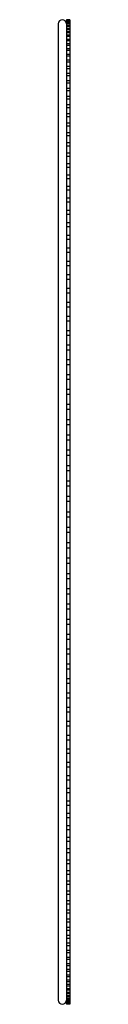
# Paper-space layout '_Izquierda' of a CAD drawing. Header units: millimetres. Extents: x -3 to 5, y -303 to 303.
import ezdxf

# ---------------------------------------------------------------- set-up
doc = ezdxf.new("R2010")
doc.units = ezdxf.units.MM

psp = doc.layouts.new('_Izquierda')

# ---------------------------------------------------------------- linework, layer by layer
at = {"color": 7, "linetype": 'Continuous', "lineweight": 25}
for p, q in [((-2.5, 300), (-2.5, -300)), ((4.5, 302.48), (2.5, 302.48)), ((2.5, 302.48), (2.5, 231.15)), ((4.5, 302.28), (2.5, 302.28)), ((4.5, 302.24), (2.5, 302.24)), ((4.5, 301.84), (2.5, 301.84)), ((4.5, 301.69), (2.5, 301.69)), ((4.5, 301.09), (2.5, 301.09)), ((4.5, 300.84), (2.5, 300.84)), ((4.5, 300.05), (2.5, 300.05)), ((4.5, 299.7), (2.5, 299.7)), ((4.5, 298.71), (2.5, 298.71)), ((4.5, 298.27), (2.5, 298.27)), ((4.5, 297.08), (2.5, 297.08)), ((4.5, 296.53), (2.5, 296.53)), ((4.5, 302.48), (4.5, -302.48)), ((4.5, 295.15), (2.5, 295.15)), ((4.5, 294.51), (2.5, 294.51)), ((4.5, 292.93), (2.5, 292.93)), ((4.5, 292.2), (2.5, 292.2)), ((4.5, 290.42), (2.5, 290.42)), ((4.5, 289.59), (2.5, 289.59)), ((4.5, 287.63), (2.5, 287.63)), ((4.5, 286.7), (2.5, 286.7)), ((4.5, 284.55), (2.5, 284.55)), ((4.5, 283.53), (2.5, 283.53)), ((4.5, 281.2), (2.5, 281.2)), ((4.5, 280.08), (2.5, 280.08)), ((4.5, 277.56), (2.5, 277.56)), ((4.5, 276.35), (2.5, 276.35)), ((4.5, 273.65), (2.5, 273.65)), ((4.5, 272.35), (2.5, 272.35)), ((4.5, 269.47), (2.5, 269.47)), ((4.5, 268.08), (2.5, 268.08)), ((4.5, 265.02), (2.5, 265.02)), ((4.5, 263.55), (2.5, 263.55)), ((4.5, 260.32), (2.5, 260.32)), ((4.5, 258.75), (2.5, 258.75)), ((4.5, 255.35), (2.5, 255.35)), ((4.5, 253.7), (2.5, 253.7)), ((4.5, 250.14), (2.5, 250.14)), ((4.5, 248.4), (2.5, 248.4)), ((4.5, 244.67), (2.5, 244.67)), ((4.5, 242.86), (2.5, 242.86)), ((4.5, 238.97), (2.5, 238.97)), ((4.5, 237.07), (2.5, 237.07)), ((4.5, 233.03), (2.5, 233.03)), ((4.5, 231.06), (2.5, 231.06)), ((2.5, 231.06), (2.5, 37.6)), ((4.5, 226.86), (2.5, 226.86)), ((4.5, 224.81), (2.5, 224.81)), ((4.5, 220.46), (2.5, 220.46)), ((4.5, 218.34), (2.5, 218.34)), ((4.5, 213.85), (2.5, 213.85)), ((4.5, 211.66), (2.5, 211.66)), ((4.5, 207.03), (2.5, 207.03)), ((4.5, 204.76), (2.5, 204.76)), ((4.5, 200), (2.5, 200)), ((4.5, 197.67), (2.5, 197.67)), ((4.5, 192.78), (2.5, 192.78)), ((4.5, 190.38), (2.5, 190.38)), ((4.5, 185.36), (2.5, 185.36)), ((4.5, 182.9), (2.5, 182.9)), ((4.5, 177.77), (2.5, 177.77)), ((4.5, 175.24), (2.5, 175.24)), ((4.5, 169.99), (2.5, 169.99)), ((4.5, 167.41), (2.5, 167.41)), ((4.5, 162.05), (2.5, 162.05)), ((4.5, 159.41), (2.5, 159.41)), ((4.5, 153.95), (2.5, 153.95)), ((4.5, 151.26), (2.5, 151.26)), ((4.5, 145.7), (2.5, 145.7)), ((4.5, 142.96), (2.5, 142.96)), ((4.5, 137.3), (2.5, 137.3)), ((4.5, 134.51), (2.5, 134.51)), ((4.5, 128.77), (2.5, 128.77)), ((4.5, 125.93), (2.5, 125.93)), ((4.5, 120.11), (2.5, 120.11)), ((4.5, 117.23), (2.5, 117.23)), ((4.5, 111.33), (2.5, 111.33)), ((4.5, 108.42), (2.5, 108.42)), ((4.5, 102.45), (2.5, 102.45)), ((4.5, 99.49), (2.5, 99.49)), ((4.5, 93.46), (2.5, 93.46)), ((4.5, 90.47), (2.5, 90.47)), ((4.5, 84.38), (2.5, 84.38)), ((4.5, 81.36), (2.5, 81.36)), ((4.5, 75.21), (2.5, 75.21)), ((4.5, 72.17), (2.5, 72.17)), ((4.5, 65.97), (2.5, 65.97)), ((4.5, 62.9), (2.5, 62.9)), ((4.5, 56.67), (2.5, 56.67)), ((4.5, 53.58), (2.5, 53.58)), ((4.5, 47.31), (2.5, 47.31)), ((4.5, 44.2), (2.5, 44.2)), ((4.5, 37.9), (2.5, 37.9)), ((2.5, 37.55), (2.5, 25.46)), ((4.5, 34.78), (2.5, 34.78)), ((4.5, 28.46), (2.5, 28.46)), ((2.5, 25.32), (2.5, -2.98)), ((4.5, 25.32), (2.5, 25.32)), ((4.5, 18.99), (2.5, 18.99)), ((4.5, 15.84), (2.5, 15.84)), ((4.5, 9.5), (2.5, 9.5)), ((4.5, 6.35), (2.5, 6.35)), ((4.5, 0), (2.5, 0)), ((2.5, -3.08), (2.5, -47.31)), ((4.5, -3.16), (2.5, -3.16)), ((4.5, -9.5), (2.5, -9.5)), ((4.5, -12.66), (2.5, -12.66)), ((4.5, -18.99), (2.5, -18.99)), ((4.5, -22.14), (2.5, -22.14)), ((4.5, -28.46), (2.5, -28.46)), ((4.5, -31.61), (2.5, -31.61)), ((4.5, -37.9), (2.5, -37.9)), ((4.5, -41.04), (2.5, -41.04)), ((4.5, -47.31), (2.5, -47.31)), ((2.5, -47.41), (2.5, -233.03)), ((4.5, -50.44), (2.5, -50.44)), ((4.5, -56.67), (2.5, -56.67)), ((4.5, -59.78), (2.5, -59.78)), ((4.5, -65.97), (2.5, -65.97)), ((4.5, -69.07), (2.5, -69.07)), ((4.5, -75.21), (2.5, -75.21)), ((4.5, -78.28), (2.5, -78.28)), ((4.5, -84.38), (2.5, -84.38)), ((4.5, -87.42), (2.5, -87.42)), ((4.5, -93.46), (2.5, -93.46)), ((4.5, -96.47), (2.5, -96.47)), ((4.5, -102.45), (2.5, -102.45)), ((4.5, -105.43), (2.5, -105.43)), ((4.5, -111.33), (2.5, -111.33)), ((4.5, -114.29), (2.5, -114.29)), ((4.5, -120.11), (2.5, -120.11)), ((4.5, -123.03), (2.5, -123.03)), ((4.5, -128.77), (2.5, -128.77)), ((4.5, -131.65), (2.5, -131.65)), ((4.5, -137.3), (2.5, -137.3)), ((4.5, -140.14), (2.5, -140.14)), ((4.5, -145.7), (2.5, -145.7)), ((4.5, -148.49), (2.5, -148.49)), ((4.5, -153.95), (2.5, -153.95)), ((4.5, -156.69), (2.5, -156.69)), ((4.5, -162.05), (2.5, -162.05)), ((4.5, -164.74), (2.5, -164.74)), ((4.5, -169.99), (2.5, -169.99)), ((4.5, -172.63), (2.5, -172.63)), ((4.5, -177.77), (2.5, -177.77)), ((4.5, -180.35), (2.5, -180.35)), ((4.5, -185.36), (2.5, -185.36)), ((4.5, -187.89), (2.5, -187.89)), ((4.5, -192.78), (2.5, -192.78)), ((4.5, -195.24), (2.5, -195.24)), ((4.5, -200), (2.5, -200)), ((4.5, -202.4), (2.5, -202.4)), ((4.5, -207.03), (2.5, -207.03)), ((4.5, -209.37), (2.5, -209.37)), ((4.5, -213.85), (2.5, -213.85)), ((4.5, -216.12), (2.5, -216.12)), ((4.5, -220.46), (2.5, -220.46)), ((4.5, -222.66), (2.5, -222.66)), ((4.5, -226.86), (2.5, -226.86)), ((4.5, -228.98), (2.5, -228.98)), ((4.5, -233.03), (2.5, -233.03)), ((2.5, -233.1), (2.5, -302.48)), ((4.5, -235.08), (2.5, -235.08)), ((4.5, -238.97), (2.5, -238.97)), ((4.5, -240.94), (2.5, -240.94)), ((4.5, -244.67), (2.5, -244.67)), ((4.5, -246.57), (2.5, -246.57)), ((4.5, -250.14), (2.5, -250.14)), ((4.5, -251.95), (2.5, -251.95)), ((4.5, -255.35), (2.5, -255.35)), ((4.5, -257.09), (2.5, -257.09)), ((4.5, -260.32), (2.5, -260.32)), ((4.5, -261.97), (2.5, -261.97)), ((4.5, -265.02), (2.5, -265.02)), ((4.5, -266.59), (2.5, -266.59)), ((4.5, -269.47), (2.5, -269.47)), ((4.5, -270.95), (2.5, -270.95)), ((4.5, -273.65), (2.5, -273.65)), ((4.5, -275.04), (2.5, -275.04)), ((4.5, -277.56), (2.5, -277.56)), ((4.5, -278.86), (2.5, -278.86)), ((4.5, -281.2), (2.5, -281.2)), ((4.5, -282.4), (2.5, -282.4)), ((4.5, -284.55), (2.5, -284.55)), ((4.5, -285.67), (2.5, -285.67)), ((4.5, -287.63), (2.5, -287.63)), ((4.5, -288.65), (2.5, -288.65)), ((4.5, -290.42), (2.5, -290.42)), ((4.5, -291.35), (2.5, -291.35)), ((4.5, -292.93), (2.5, -292.93)), ((4.5, -293.77), (2.5, -293.77)), ((4.5, -295.15), (2.5, -295.15)), ((4.5, -295.89), (2.5, -295.89)), ((4.5, -297.08), (2.5, -297.08)), ((4.5, -297.72), (2.5, -297.72)), ((4.5, -298.71), (2.5, -298.71)), ((4.5, -299.25), (2.5, -299.25)), ((4.5, -300.05), (2.5, -300.05)), ((4.5, -300.49), (2.5, -300.49)), ((4.5, -301.09), (2.5, -301.09)), ((4.5, -301.44), (2.5, -301.44)), ((4.5, -301.84), (2.5, -301.84)), ((4.5, -302.08), (2.5, -302.08)), ((4.5, -302.28), (2.5, -302.28)), ((4.5, -302.43), (2.5, -302.43)), ((4.5, -302.48), (2.5, -302.48))]:
    psp.add_line(p, q, dxfattribs=at)
for centre, start, end in [((0, 300), 0, 180), ((0, -300), 180, 0)]:
    psp.add_arc(centre, 2.5, start, end, dxfattribs=at)

doc.saveas('drawing.dxf')
